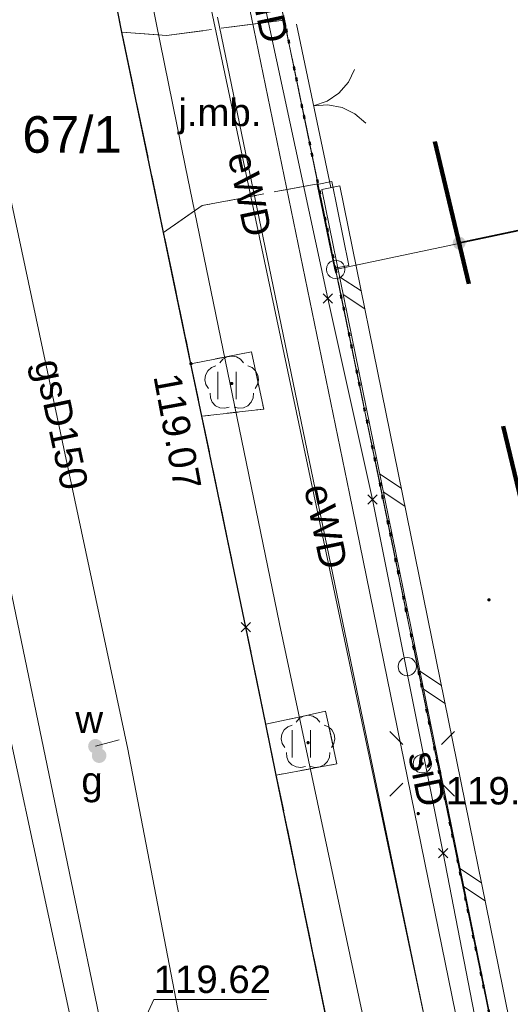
# Model space of a CAD drawing. Extents: x 6472695 to 6473494, y 5822279 to 5823456.
# Tile 29 of 51: x 6472966 to 6472979, y 5822708 to 5822735. Entities that reach past the tile are written whole.
import ezdxf
from ezdxf.enums import TextEntityAlignment as Align

# ---------------------------------------------------------------- set-up
doc = ezdxf.new("R2010")
doc.units = 0
for name, pattern in [('KROPK2', [1, 0.05, -0.95]), ('PRZER1-1', [1, 0.5, -0.5]), ('PRZER2-1', [1.5, 1, -0.5]), ('PRZER3-1', [2, 1.5, -0.5])]:
    doc.linetypes.add(name, pattern=pattern)
doc.layers.get('0').update_dxf_attribs({"linetype": 'CONTINUOUS'})
for name, color, linetype, lineweight in [('EGDE', 7, 'CONTINUOUS', 18), ('EGDE_O', 7, 'CONTINUOUS', 18), ('EGPG', 7, 'CONTINUOUS', 18), ('GESJAE', 7, 'CONTINUOUS', 50), ('GSPPRB', 7, 'CONTINUOUS', 18), ('GUPPRZ_O', 7, 'CONTINUOUS', 18), ('OTDN', 7, 'CONTINUOUS', 18), ('OTKC', 7, 'CONTINUOUS', 18), ('OTKJ', 7, 'CONTINUOUS', 18), ('OTKJ_O', 7, 'CONTINUOUS', 18), ('OTKK', 7, 'CONTINUOUS', 25), ('OTOB', 7, 'CONTINUOUS', 18), ('OTOO', 7, 'CONTINUOUS', 35), ('OTRN', 7, 'CONTINUOUS', 13), ('OTRN_O', 7, 'CONTINUOUS', 13), ('OTRS', 7, 'CONTINUOUS', 13), ('OTRS_O', 7, 'CONTINUOUS', 13), ('OTZT', 7, 'CONTINUOUS', 18), ('SUEO', 7, 'CONTINUOUS', 18), ('SUPP', 7, 'CONTINUOUS', 18), ('SUSP', 7, 'CONTINUOUS', 18), ('SUSP_O', 7, 'CONTINUOUS', 18)]:
    doc.layers.add(name, color=color, linetype=linetype, lineweight=lineweight)
for name, color, linetype, lineweight, true_color in [('EGKK', 7, 'CONTINUOUS', 18, 0x24bc24), ('EGUG', 7, 'CONTINUOUS', 18, 0x008000), ('OTZL', 7, 'CONTINUOUS', 18, 0x008000), ('SUEP', 1, 'CONTINUOUS', 18, 0xff0000), ('SUEP_O', 1, 'CONTINUOUS', 18, 0xff0000), ('SUGP', 7, 'CONTINUOUS', 18, 0xbfbf00), ('SUGP_O', 7, 'CONTINUOUS', 18, 0xbfbf00), ('SUGW', 7, 'CONTINUOUS', 18, 0xbfbf00), ('SUGW_O', 7, 'CONTINUOUS', 18, 0xbfbf00), ('SUKP', 7, 'CONTINUOUS', 18, 0x803300), ('SUWP', 5, 'CONTINUOUS', 18, 0x0000ff), ('SUWW', 5, 'CONTINUOUS', 18, 0x0000ff), ('SUWW_O', 5, 'CONTINUOUS', 18, 0x0000ff)]:
    doc.layers.add(name, color=color, linetype=linetype, lineweight=lineweight, true_color=true_color)
doc.styles.add('Arial', font='Arial')

# ---------------------------------------------------------------- blocks, each defined once
blk = doc.blocks.new('D_GSPPRB0')
at = {"color": 0, "lineweight": 18}
for points in [[(-0.12726, -0.12726), (0.12726, 0.12726)], [(-0.12726, 0.12726), (0.12726, -0.12726)]]:
    blk.add_lwpolyline(points, dxfattribs=at)
blk = doc.blocks.new('D_GUPWZA1')
blk.add_hatch(color=0).paths.add_polyline_path([(-0.2, 0), (-0.193185, -0.051764), (-0.173205, -0.1), (-0.141421, -0.141421), (-0.1, -0.173205), (-0.051764, -0.193185), (0, -0.2), (0.051764, -0.193185), (0.1, -0.173205), (0.141421, -0.141421), (0.173205, -0.1), (0.193185, -0.051764), (0.2, 0), (0.193185, 0.051764), (0.173205, 0.1), (0.141421, 0.141421), (0.1, 0.173205), (0.051764, 0.193185), (0, 0.2), (-0.051764, 0.193185), (-0.1, 0.173205), (-0.141421, 0.141421), (-0.173205, 0.1), (-0.193185, 0.051764)])
blk = doc.blocks.new('D_GUPGZA1')
blk.add_hatch(color=0).paths.add_polyline_path([(-0.2, 0), (-0.193185, -0.051764), (-0.173205, -0.1), (-0.141421, -0.141421), (-0.1, -0.173205), (-0.051764, -0.193185), (0, -0.2), (0.051764, -0.193185), (0.1, -0.173205), (0.141421, -0.141421), (0.173205, -0.1), (0.193185, -0.051764), (0.2, 0), (0.193185, 0.051764), (0.173205, 0.1), (0.141421, 0.141421), (0.1, 0.173205), (0.051764, 0.193185), (0, 0.2), (-0.051764, 0.193185), (-0.1, 0.173205), (-0.141421, 0.141421), (-0.173205, 0.1), (-0.193185, 0.051764)])
blk = doc.blocks.new('D_GSPWPN1')
blk.add_hatch(color=0).paths.add_polyline_path([(-0.045, 0), (-0.043467, -0.011647), (-0.038971, -0.0225), (-0.03182, -0.03182), (-0.0225, -0.038971), (-0.011647, -0.043467), (0, -0.045), (0.011647, -0.043467), (0.0225, -0.038971), (0.03182, -0.03182), (0.038971, -0.0225), (0.043467, -0.011647), (0.045, 0), (0.043467, 0.011647), (0.038971, 0.0225), (0.03182, 0.03182), (0.0225, 0.038971), (0.011647, 0.043467), (0, 0.045), (-0.011647, 0.043467), (-0.0225, 0.038971), (-0.03182, 0.03182), (-0.038971, 0.0225), (-0.043467, 0.011647)])
blk = doc.blocks.new('D_GEPPGD1_1')
at = {"color": 0}
blk.add_lwpolyline([(0, 0.25), (0.077254, 0.237764), (0.146946, 0.202254), (0.202254, 0.146946), (0.237764, 0.077254), (0.25, 0), (0.237764, -0.077254), (0.202254, -0.146946), (0.146946, -0.202254), (0.077254, -0.237764), (0, -0.25), (-0.077254, -0.237764), (-0.146946, -0.202254), (-0.202254, -0.146946), (-0.237764, -0.077254), (-0.25, 0), (-0.237764, 0.077254), (-0.202254, 0.146946), (-0.146946, 0.202254), (-0.077254, 0.237764)], close=True, dxfattribs=at)
blk = doc.blocks.new('D_GSPRDL1')
blk.add_hatch(color=0).paths.add_polyline_path([(0, -0.045), (0.013906, -0.042798), (0.02645, -0.036406), (0.036406, -0.02645), (0.042798, -0.013906), (0.045, 0), (0.042798, 0.013906), (0.036406, 0.02645), (0.02645, 0.036406), (0.013906, 0.042798), (0, 0.045), (-0.013906, 0.042798), (-0.02645, 0.036406), (-0.036406, 0.02645), (-0.042798, 0.013906), (-0.045, 0), (-0.042798, -0.013906), (-0.036406, -0.02645), (-0.02645, -0.036406), (-0.013906, -0.042798)])
at = {"color": 0}
for points in [[(-0.324277, 0.563333), (-0.240553, 0.662679), (-0.127956, 0.727494), (0, 0.75), (0.127956, 0.727494), (0.240553, 0.662679), (0.324277, 0.563333)], [(-0.635969, -0.134326), (-0.70458, -0.024001), (-0.731429, 0.103115), (-0.713292, 0.231763), (-0.652348, 0.346501), (-0.55591, 0.433559), (-0.435555, 0.482485)], [(0.435555, 0.482485), (0.55591, 0.433559), (0.652348, 0.346501), (0.713292, 0.231763), (0.731429, 0.103115), (0.70458, -0.024001), (0.635969, -0.134326)], [(-0.068773, -0.646351), (-0.194901, -0.677512), (-0.324092, -0.663766), (-0.440839, -0.606763), (-0.531129, -0.513345), (-0.584125, -0.394725), (-0.593465, -0.265141)], [(0.593465, -0.265141), (0.584125, -0.394725), (0.531129, -0.513345), (0.440839, -0.606763), (0.324092, -0.663766), (0.194901, -0.677512), (0.068773, -0.646351)]]:
    blk.add_lwpolyline(points, dxfattribs=at)
blk = doc.blocks.new('D_GSPWPS1')
blk.add_hatch(color=0).paths.add_polyline_path([(-0.045, 0), (-0.043467, -0.011647), (-0.038971, -0.0225), (-0.03182, -0.03182), (-0.0225, -0.038971), (-0.011647, -0.043467), (0, -0.045), (0.011647, -0.043467), (0.0225, -0.038971), (0.03182, -0.03182), (0.038971, -0.0225), (0.043467, -0.011647), (0.045, 0), (0.043467, 0.011647), (0.038971, 0.0225), (0.03182, 0.03182), (0.0225, 0.038971), (0.011647, 0.043467), (0, 0.045), (-0.011647, 0.043467), (-0.0225, 0.038971), (-0.03182, 0.03182), (-0.038971, 0.0225), (-0.043467, 0.011647)])
blk = doc.blocks.new('D_GUPELA2')
blk.add_hatch(color=0).paths.add_polyline_path([(-0.001087, 0.044987), (0.011881, 0.043403), (0.021281, 0.03965), (0.030065, 0.033482), (0.038133, 0.023893), (0.043117, 0.012881), (0.044986, 0.001113), (0.044323, -0.007777), (0.040557, -0.019497), (0.033417, -0.030138), (0.024849, -0.037517), (0.013788, -0.042836), (0.002013, -0.044955), (-0.00982, -0.043916), (-0.020466, -0.040077), (-0.029541, -0.033946), (-0.036867, -0.025804), (-0.04187, -0.01649), (-0.04461, -0.005909), (-0.044532, 0.006476), (-0.041285, 0.017903), (-0.034764, 0.028574), (-0.024479, 0.03776), (-0.013449, 0.042943)])
at = {"color": 0}
for points in [[(-0.883883, 0.883883), (-0.53033, 0.53033)], [(0.883883, 0.883883), (0.53033, 0.53033)], [(-0.883883, -0.883883), (-0.53033, -0.53033)], [(0.883883, -0.883883), (0.53033, -0.53033)]]:
    blk.add_lwpolyline(points, dxfattribs=at)
blk = doc.blocks.new('D_GUPELA1')
at = {"color": 0}
blk.add_lwpolyline([(0, 0.25), (0.064705, 0.241481), (0.125, 0.216506), (0.176777, 0.176777), (0.216506, 0.125), (0.241481, 0.064705), (0.25, 0), (0.241481, -0.064705), (0.216506, -0.125), (0.176777, -0.176777), (0.125, -0.216506), (0.064705, -0.241481), (0, -0.25), (-0.064705, -0.241481), (-0.125, -0.216506), (-0.176777, -0.176777), (-0.216506, -0.125), (-0.241481, -0.064705), (-0.25, 0), (-0.241481, 0.064705), (-0.216506, 0.125), (-0.176777, 0.176777), (-0.125, 0.216506), (-0.064705, 0.241481)], close=True, dxfattribs=at)
blk = doc.blocks.new('D_GUPISN1')
at = {"color": 0}
blk.add_lwpolyline([(0, 0.25), (0.064705, 0.241481), (0.125, 0.216506), (0.176777, 0.176777), (0.216506, 0.125), (0.241481, 0.064705), (0.25, 0), (0.241481, -0.064705), (0.216506, -0.125), (0.176777, -0.176777), (0.125, -0.216506), (0.064705, -0.241481), (0, -0.25), (-0.064705, -0.241481), (-0.125, -0.216506), (-0.176777, -0.176777), (-0.216506, -0.125), (-0.241481, -0.064705), (-0.25, 0), (-0.241481, 0.064705), (-0.216506, 0.125), (-0.176777, 0.176777), (-0.125, 0.216506), (-0.064705, 0.241481)], close=True, dxfattribs=at)
blk = doc.blocks.new('D_GSLKOG1')
blk.add_hatch(color=0).paths.add_polyline_path([(-0.175, 0), (-0.169037, -0.045293), (-0.151554, -0.0875), (-0.123744, -0.123744), (-0.0875, -0.151554), (-0.045293, -0.169037), (0, -0.175), (0.045293, -0.169037), (0.0875, -0.151554), (0.123744, -0.123744), (0.151554, -0.0875), (0.169037, -0.045293), (0.175, 0), (0.169037, 0.045293), (0.151554, 0.0875), (0.123744, 0.123744), (0.0875, 0.151554), (0.045293, 0.169037), (0, 0.175), (-0.045293, 0.169037), (-0.0875, 0.151554), (-0.123744, 0.123744), (-0.151554, 0.0875), (-0.169037, 0.045293)])
blk = doc.blocks.new('D_GSLKBR1')
at = {"color": 0}
for points in [[(1.299038, 0.75), (1.06066, 0.43934), (0.75, 0.200962), (0.388229, 0.051111), (0, 0)], [(0, 0), (0.388229, -0.051111), (0.75, -0.200962), (1.06066, -0.43934), (1.299038, -0.75)]]:
    blk.add_lwpolyline(points, dxfattribs=at)
blk = doc.blocks.new('D_ODTN_1')
at = {"color": 0}
for points in [[(-0.5, -0.25), (0, 0.25)], [(0, -0.25), (0.5, 0.25)]]:
    blk.add_lwpolyline(points, dxfattribs=at)
blk = doc.blocks.new('D_GSLDSO2')
at = {"color": 0}
blk.add_lwpolyline([(0, 0.25), (0, -0.25)], dxfattribs=at)
blk = doc.blocks.new('D_GSSUTR1')
at = {"color": 0}
for points in [[(-0.25666, 0.36165), (-0.25666, -0.38835)], [(0.24334, -0.38835), (0.24334, 0.36165)]]:
    blk.add_lwpolyline(points, dxfattribs=at)

msp = doc.modelspace()

# ---------------------------------------------------------------- linework, layer by layer
at = {"linetype": 'PRZER1-1', "lineweight": 211, "ltscale": 8, "elevation": 10.04}
msp.add_lwpolyline([(6473015.972, 5822668.559), (6472994.902, 5822657.921), (6472974.069, 5822744.59), (6472961.713, 5822742.027), (6472954.353, 5822745.057), (6472947.022, 5822744.395), (6472948.935, 5822739.377), (6472963.077, 5822649.636), (6472954.471, 5822643.913), (6472941.488, 5822630.565), (6472903.408, 5822616.646), (6472870.365, 5822615.347)], dxfattribs=at)
at = {"layer": 'EGDE', "linetype": 'Continuous', "lineweight": 18}
msp.add_lwpolyline([(6472968.58, 5822756.733), (6472971.81, 5822741.062), (6472974.436, 5822728.319), (6472983.712, 5822683.306), (6472985.511, 5822675.128)], dxfattribs=at)
for points in [[(6472971.81, 5822741.062), (6472996.959, 5822746.371), (6472999.59, 5822733.629), (6472974.436, 5822728.319)], [(6472983.712, 5822683.306), (6472974.436, 5822728.319), (6472999.59, 5822733.629), (6473021.917, 5822738.342), (6473021.934, 5822733.29), (6473022.826, 5822725.573), (6473024.755, 5822718.152), (6473036.979, 5822676.431), (6473019.754, 5822666.385), (6473006.856, 5822688.422)]]:
    msp.add_lwpolyline(points, close=True, dxfattribs=at)
at = {"layer": 'EGKK', "linetype": 'PRZER3-1', "lineweight": 18}
msp.add_lwpolyline([(6472993.723, 5822762.04), (6472995.914, 5822762.502), (6473022.067, 5822767.887), (6473021.856, 5822756.527), (6473021.873, 5822751.629), (6473021.917, 5822738.342), (6473021.934, 5822733.29), (6473022.826, 5822725.573), (6473024.755, 5822718.152), (6473027.571, 5822708.54), (6473026.58, 5822708.278), (6473015.558, 5822705.186), (6473012.786, 5822704.409), (6473014.184, 5822699.902), (6473006.856, 5822688.422), (6472983.712, 5822683.306), (6472974.436, 5822728.319), (6472971.81, 5822741.062), (6472968.58, 5822756.733)], close=True, dxfattribs=at)
at = {"layer": 'EGUG', "linetype": 'PRZER1-1', "lineweight": 18}
msp.add_lwpolyline([(6472899.469, 5822999.899), (6472917.65, 5823004.794), (6472920.649, 5822991.501), (6472928.157, 5822955.753), (6472929.079, 5822951.365), (6472936.793, 5822912.543), (6472940.611, 5822894.274), (6472943.619, 5822878.041), (6472948.289, 5822855.269), (6472951.032, 5822841.888), (6472951.84, 5822837.976), (6472956.948, 5822813.18), (6472962.286, 5822787.279), (6472962.749, 5822785.03), (6472968.58, 5822756.733), (6472971.81, 5822741.062), (6472974.436, 5822728.319), (6472983.712, 5822683.306), (6472985.511, 5822675.128), (6472989.405, 5822656.048), (6472990.114, 5822652.615), (6472993.586, 5822651.164)], dxfattribs=at)
msp.add_lwpolyline([(6472993.723, 5822762.04), (6472995.914, 5822762.502), (6473022.067, 5822767.887), (6473021.856, 5822756.527), (6473021.873, 5822751.629), (6473021.917, 5822738.342), (6473021.934, 5822733.29), (6473022.826, 5822725.573), (6473024.755, 5822718.152), (6473027.571, 5822708.54), (6473026.58, 5822708.278), (6473015.558, 5822705.186), (6473012.786, 5822704.409), (6473014.184, 5822699.902), (6473006.856, 5822688.422), (6472983.712, 5822683.306), (6472974.436, 5822728.319), (6472971.81, 5822741.062), (6472968.58, 5822756.733)], close=True, dxfattribs=at)
at = {"layer": 'GESJAE', "linetype": 'KROPK2', "lineweight": 50, "elevation": 10.22}
for points in [[(6473105.093, 5822706.119), (6473085.725, 5822699.252), (6473085.221, 5822702.048), (6473043.572, 5822688.83), (6473036.979, 5822676.431), (6473019.754, 5822666.385), (6472997.964, 5822653.729), (6472993.586, 5822651.164), (6472990.114, 5822652.615), (6472989.405, 5822656.048), (6472985.511, 5822675.128), (6472983.712, 5822683.306), (6472974.436, 5822728.319), (6472971.81, 5822741.062), (6472968.58, 5822756.733), (6472962.749, 5822785.03), (6472962.286, 5822787.279), (6472956.948, 5822813.18), (6472951.84, 5822837.976), (6472951.032, 5822841.888), (6472948.289, 5822855.269), (6472943.619, 5822878.041)], [(6472968.58, 5822756.733), (6472971.81, 5822741.062), (6472974.436, 5822728.319), (6472983.712, 5822683.306), (6472985.511, 5822675.128)]]:
    msp.add_lwpolyline(points, dxfattribs=at)
at = {"layer": 'GUPPRZ_O', "linetype": 'Continuous', "lineweight": 13, "elevation": 10.8, "flags": 128}
msp.add_lwpolyline([(6472968.378, 5822705.984), (6472969.469, 5822708.376), (6472972.549, 5822708.376)], dxfattribs=at)
at = {"layer": 'OTDN', "linetype": 'Continuous', "lineweight": 18, "elevation": 10.18}
for points in [[(6472983.571, 5822683.475), (6472978.512, 5822708.587), (6472974.056, 5822730.502)], [(6472984.061, 5822683.573), (6472979.002, 5822708.687), (6472974.546, 5822730.602)]]:
    msp.add_lwpolyline(points, dxfattribs=at)
at = {"layer": 'OTKC', "linetype": 'PRZER2-1', "lineweight": 18, "elevation": 10.18}
msp.add_lwpolyline([(6472973.03, 5822735.13), (6472971.606, 5822742.052), (6472968.58, 5822756.733), (6472967.369, 5822762.61), (6472965.129, 5822773.482), (6472963.409, 5822781.827), (6472962.749, 5822785.03), (6472962.337, 5822787.028), (6472962.293, 5822787.244), (6472962.192, 5822787.736), (6472959.06, 5822787.093), (6472958.096, 5822786.122), (6472959.931, 5822777.334), (6472963.702, 5822758.682), (6472967.504, 5822740.352), (6472967.563, 5822740.055), (6472969.214, 5822740.307), (6472969.533, 5822738.781), (6472967.868, 5822738.509), (6472968.6, 5822734.8), (6472969.82, 5822734.71)], close=True, dxfattribs=at)
msp.add_lwpolyline([(6472978.827, 5822707.007), (6472974.436, 5822728.319), (6472973.95, 5822730.66), (6472970.79, 5822730.06), (6472969.74, 5822729.33), (6472970.487, 5822725.742), (6472972.136, 5822726.064), (6472972.472, 5822724.5), (6472970.785, 5822724.309), (6472971.985, 5822718.548), (6472972.531, 5822715.893), (6472974.162, 5822716.247), (6472974.472, 5822714.807), (6472972.816, 5822714.504), (6472974.55, 5822706.065)], dxfattribs=at)
at = {"layer": 'OTKJ', "linetype": 'PRZER3-1', "lineweight": 18, "elevation": 10.18}
msp.add_lwpolyline([(6472984.668, 5822656.413), (6472981.646, 5822671.355, -0.403482), (6472984.237, 5822674.85), (6472985.511, 5822675.128), (6472983.712, 5822683.306), (6472983.816, 5822683.524), (6472982.373, 5822683.273, -0.370834), (6472978.748, 5822685.247), (6472977.066, 5822693.816), (6472976.764, 5822695.285), (6472974.843, 5822704.636), (6472974.55, 5822706.065), (6472972.816, 5822714.504), (6472972.531, 5822715.893), (6472971.985, 5822718.548), (6472970.785, 5822724.309), (6472970.487, 5822725.742), (6472969.74, 5822729.33), (6472968.6, 5822734.8), (6472967.868, 5822738.509), (6472967.563, 5822740.055), (6472967.504, 5822740.352), (6472963.702, 5822758.682)], format="xyb", dxfattribs=at)
msp.add_lwpolyline([(6472973.95, 5822730.66), (6472973.03, 5822735.13), (6472969.82, 5822734.71), (6472968.6, 5822734.8), (6472969.74, 5822729.33), (6472970.79, 5822730.06)], close=True, dxfattribs=at)
at = {"layer": 'OTKK', "linetype": 'Continuous', "lineweight": 25, "elevation": 10.18}
msp.add_lwpolyline([(6472983.816, 5822683.524), (6472982.373, 5822683.273, -0.370834), (6472978.748, 5822685.247), (6472977.066, 5822693.816), (6472976.764, 5822695.285), (6472974.843, 5822704.636), (6472974.55, 5822706.065), (6472972.816, 5822714.504), (6472972.531, 5822715.893), (6472971.985, 5822718.548), (6472970.785, 5822724.309), (6472970.487, 5822725.742), (6472968.6, 5822734.8), (6472967.868, 5822738.509), (6472967.563, 5822740.055), (6472967.504, 5822740.352), (6472963.702, 5822758.682)], format="xyb", dxfattribs=at)
at = {"layer": 'OTOB', "linetype": 'Continuous', "lineweight": 18, "elevation": 10.18}
msp.add_lwpolyline([(6472974.301, 5822730.552), (6472973.367, 5822735.015)], dxfattribs=at)
at = {"layer": 'OTOO', "linetype": 'Continuous', "lineweight": 35, "elevation": 10.18}
msp.add_lwpolyline([(6472977.807, 5822729.04), (6472999.59, 5822733.63), (6473021.933, 5822738.353)], dxfattribs=at)
at = {"layer": 'OTOO', "linetype": 'Continuous', "lineweight": 18, "elevation": 10.18}
for points in [[(6472974.406, 5822728.354), (6472973.931, 5822730.641), (6472974.33, 5822730.72)], [(6472974.33, 5822730.72), (6472974.799, 5822728.429), (6472974.406, 5822728.354)]]:
    msp.add_lwpolyline(points, dxfattribs=at)
at = {"layer": 'OTZT', "linetype": 'PRZER2-1', "lineweight": 18, "elevation": 10.1}
for points in [[(6472970.487, 5822725.742), (6472970.785, 5822724.309), (6472972.472, 5822724.5), (6472972.136, 5822726.064)], [(6472972.531, 5822715.893), (6472972.816, 5822714.504), (6472974.472, 5822714.807), (6472974.162, 5822716.247)]]:
    msp.add_lwpolyline(points, close=True, dxfattribs=at)
at = {"layer": 'SUEP', "linetype": 'Continuous', "lineweight": 18, "elevation": 10.14}
for points in [[(6472932.32, 5822921.092), (6472937.477, 5822895.528), (6472941.528, 5822875.051), (6472953.432, 5822818.486), (6472964.766, 5822765.08), (6472976.973, 5822707.351), (6472988.372, 5822655.812), (6472991.479, 5822646.772), (6472996.793, 5822637.16), (6472991.463, 5822633.139), (6472991.208, 5822631.963), (6472993.911, 5822632.301)], [(6472949.95, 5822831.438), (6472951.187, 5822824.918), (6472953.191, 5822814.443), (6472953.492, 5822812.582), (6472954.243, 5822808.128), (6472955.547, 5822801.557), (6472957.632, 5822793.045), (6472961.142, 5822776.024), (6472963.364, 5822765.7), (6472965.495, 5822755.498), (6472967.716, 5822744.028), (6472970.326, 5822731.154), (6472972.907, 5822718.639), (6472975.248, 5822707.591)], [(6472977.798, 5822707.549), (6472974.811, 5822722.192), (6472972.14, 5822735.201), (6472969.814, 5822746.279), (6472970.368, 5822746.622), (6472969.787, 5822746.939), (6472966.88, 5822761.075)], [(6472971.211, 5822735.207), (6472976.973, 5822707.351)]]:
    msp.add_lwpolyline(points, dxfattribs=at)
at = {"layer": 'SUGP', "linetype": 'Continuous', "lineweight": 18, "elevation": 10.14}
for points in [[(6472941.748, 5822842.509), (6472943.493, 5822834.716), (6472945.048, 5822827.52), (6472945.25, 5822824.991), (6472945.584, 5822824.933), (6472948.296, 5822811.277), (6472951.802, 5822795.069), (6472953.477, 5822786.806), (6472956.148, 5822774.639), (6472956.338, 5822773.989), (6472958.383, 5822763.86), (6472961.178, 5822750.959), (6472962.903, 5822741.935), (6472964.991, 5822732.924), (6472968.759, 5822715.213), (6472971.845, 5822699.158)], [(6472968.523, 5822715.467), (6472967.88, 5822715.289)]]:
    msp.add_lwpolyline(points, dxfattribs=at)
at = {"layer": 'SUKP', "linetype": 'Continuous', "lineweight": 18, "elevation": 10.14}
msp.add_lwpolyline([(6472968.378, 5822705.984), (6472965.448, 5822720.123), (6472963.665, 5822728.724), (6472961.486, 5822739.239), (6472954.771, 5822771.644), (6472951.683, 5822786.719), (6472951.434, 5822787.938), (6472948.641, 5822801.495)], dxfattribs=at)
at = {"layer": 'SUSP', "linetype": 'Continuous', "lineweight": 18, "elevation": 10.14}
for points in [[(6472974.226, 5822727.522), (6472970.904, 5822742.983), (6472969.651, 5822749.225), (6472968.022, 5822757.395), (6472965.001, 5822771.72), (6472963.678, 5822778.647), (6472962.64, 5822783.385), (6472960.633, 5822792.599), (6472958.861, 5822800.744), (6472956.594, 5822810.332), (6472954.138, 5822824.33), (6472952.793, 5822830.421), (6472951.115, 5822839.117), (6472949.51, 5822848.346), (6472947.998, 5822855.859), (6472947.338, 5822860.124), (6472945.449, 5822868.861), (6472943.323, 5822877.956)], [(6472974.226, 5822727.522), (6472975.44, 5822722.033), (6472977.369, 5822712.366), (6472978.504, 5822706.492)]]:
    msp.add_lwpolyline(points, dxfattribs=at)
at = {"layer": 'SUWP', "linetype": 'Continuous', "lineweight": 18, "elevation": 10.14}
msp.add_lwpolyline([(6472967.26, 5822707.57), (6472964.656, 5822719.642), (6472962.75, 5822728.887), (6472961.642, 5822733.771), (6472960.674, 5822737.276), (6472955.628, 5822761.57)], dxfattribs=at)

# ---------------------------------------------------------------- block references
at = {"layer": 'EGPG', "linetype": 'Continuous', "lineweight": 18}
msp.add_blockref('D_GEPPGD1_1', (6472974.436, 5822728.319), dxfattribs=at)
at = {"layer": 'GSPPRB', "linetype": 'Continuous', "lineweight": 18}
for p in [(6472974.226, 5822727.522, 10.28), (6472975.44, 5822722.033, 10.28), (6472971.985, 5822718.548, 10.28), (6472971.985, 5822718.548, 10.28), (6472971.985, 5822718.548, 10.28), (6472971.985, 5822718.548, 10.28), (6472971.985, 5822718.548, 10.28), (6472977.369, 5822712.366, 10.28)]:
    msp.add_blockref('D_GSPPRB0', p, dxfattribs=at)
at = {"layer": 'OTDN', "linetype": 'Continuous', "lineweight": 18}
for name, p, rotation in [('D_GSLDSO2', (6472974.301, 5822730.552, 10.18), 101.4933289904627), ('D_ODTN_1', (6472974.885, 5822727.679, 10.18), 101.4933289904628), ('D_ODTN_1', (6472974.885, 5822727.679, 10.18), 101.4933289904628), ('D_ODTN_1', (6472975.981, 5822722.289, 10.18), 101.4933289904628), ('D_ODTN_1', (6472975.981, 5822722.289, 10.18), 101.4933289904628), ('D_ODTN_1', (6472977.077, 5822716.9, 10.18), 101.4933289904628), ('D_ODTN_1', (6472977.077, 5822716.9, 10.18), 101.4933289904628), ('D_ODTN_1', (6472978.173, 5822711.51, 10.18), 101.4933289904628), ('D_ODTN_1', (6472978.173, 5822711.51, 10.18), 101.4933289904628)]:
    msp.add_blockref(name, p, dxfattribs=dict(at, rotation=rotation))
at = {"layer": 'OTOB', "linetype": 'Continuous', "lineweight": 18, "rotation": 11.8200582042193}
msp.add_blockref('D_GSLKBR1', (6472973.834, 5822732.783, 10.18), dxfattribs=at)
at = {"layer": 'OTOO', "linetype": 'Continuous', "lineweight": 35, "rotation": 11.89899743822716}
msp.add_blockref('D_GSLKOG1', (6472977.807, 5822729.04, 10.18), dxfattribs=at)
at = {"layer": 'OTRN', "linetype": 'Continuous', "lineweight": 13}
for p in [(6472978.62, 5822719.29, 10.08), (6472976.69, 5822713.45, 10.08)]:
    msp.add_blockref('D_GSPWPN1', p, dxfattribs=at)
at = {"layer": 'OTRS', "linetype": 'Continuous', "lineweight": 13}
msp.add_blockref('D_GSPWPS1', (6472970.487, 5822725.742, 10.08), dxfattribs=at)
at = {"layer": 'OTZL', "linetype": 'Continuous', "lineweight": 18}
for p in [(6472971.6, 5822725.201, 10.12), (6472973.683, 5822715.388, 10.12)]:
    msp.add_blockref('D_GSPRDL1', p, dxfattribs=at)
at = {"layer": 'OTZT', "linetype": 'Continuous', "lineweight": 18}
for p in [(6472971.479, 5822725.162, 10.1), (6472973.502, 5822715.367, 10.1)]:
    msp.add_blockref('D_GSSUTR1', p, dxfattribs=at)
at = {"layer": 'SUEO', "linetype": 'Continuous', "lineweight": 18, "rotation": 89.99999931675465}
msp.add_blockref('D_GUPELA2', (6472976.798, 5822714.811, 10.15), dxfattribs=at)
at = {"layer": 'SUEO', "linetype": 'Continuous', "lineweight": 18}
msp.add_blockref('D_GUPELA1', (6472976.798, 5822714.811, 10.16), dxfattribs=at)
at = {"layer": 'SUGW', "linetype": 'Continuous', "lineweight": 18, "rotation": 15.3341198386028}
msp.add_blockref('D_GUPGZA1', (6472967.88, 5822715.289, 10.16), dxfattribs=at)
at = {"layer": 'SUPP', "linetype": 'Continuous', "lineweight": 18, "rotation": 89.99999931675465}
msp.add_blockref('D_GUPISN1', (6472976.388, 5822717.467, 10.16), dxfattribs=at)
at = {"layer": 'SUWW', "linetype": 'Continuous', "lineweight": 18, "rotation": 279.9350950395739}
msp.add_blockref('D_GUPWZA1', (6472967.98, 5822715.034, 10.16), dxfattribs=at)

# ---------------------------------------------------------------- texts
at = {"layer": 'EGDE_O', "color": 7, "linetype": 'Continuous', "lineweight": 0, "style": 'Arial'}
msp.add_text('67/1', height=1, dxfattribs=at).set_placement((6472967.243, 5822731.505, 10.8), align=Align.CENTER)
at = {"layer": 'GUPPRZ_O', "linetype": 'Continuous', "lineweight": 0, "style": 'Arial'}
msp.add_text('119.62', height=0.75, dxfattribs=at).set_placement((6472969.469, 5822708.549, 10.8))
at = {"layer": 'OTKJ_O', "linetype": 'Continuous', "lineweight": 0, "style": 'Arial'}
msp.add_text('j.mb.', height=0.75, dxfattribs=at).set_placement((6472971.275, 5822732.233, 10.8), align=Align.CENTER)
at = {"layer": 'OTRN_O', "linetype": 'Continuous', "lineweight": 0, "style": 'Arial'}
msp.add_text('119.5', height=0.75, dxfattribs=at).set_placement((6472977.44, 5822713.7, 10.8))
at = {"layer": 'OTRS_O', "linetype": 'Continuous', "lineweight": 0, "style": 'Arial'}
msp.add_text('119.07', height=0.75, rotation=280.4698, dxfattribs=at).set_placement((6472969.459, 5822725.399, 10.8))
at = {"layer": 'SUEP_O', "linetype": 'Continuous', "lineweight": 0, "style": 'Arial'}
for rotation, p in [(281.9391, (6472971.728, 5822730.299, 10.8)), (281.6868, (6472973.805, 5822721.22, 10.8))]:
    msp.add_text('eWD', height=0.75, rotation=rotation, dxfattribs=at).set_placement(p, align=Align.CENTER)
at = {"layer": 'SUGP_O', "linetype": 'Continuous', "lineweight": 0, "style": 'Arial'}
msp.add_text('gsD150', height=0.75, rotation=282.0106, dxfattribs=at).set_placement((6472966.588, 5822724.007, 10.8), align=Align.CENTER)
at = {"layer": 'SUGW_O', "linetype": 'Continuous', "lineweight": 0, "style": 'Arial'}
msp.add_text('g', height=0.75, dxfattribs=at).set_placement((6472968.077, 5822713.977, 10.8), align=Align.RIGHT)
at = {"layer": 'SUSP_O', "linetype": 'Continuous', "lineweight": 0, "style": 'Arial'}
for rotation, p in [(282.1264, (6472972.278, 5822735.191, 10.8)), (281.2869, (6472976.561, 5822714.33, 10.8))]:
    msp.add_text('siD', height=0.75, rotation=rotation, dxfattribs=at).set_placement(p, align=Align.CENTER)
at = {"layer": 'SUWW_O', "linetype": 'Continuous', "lineweight": 0, "style": 'Arial'}
msp.add_text('w', height=0.75, dxfattribs=at).set_placement((6472968.088, 5822715.649, 10.8), align=Align.RIGHT)

doc.saveas('drawing.dxf')
